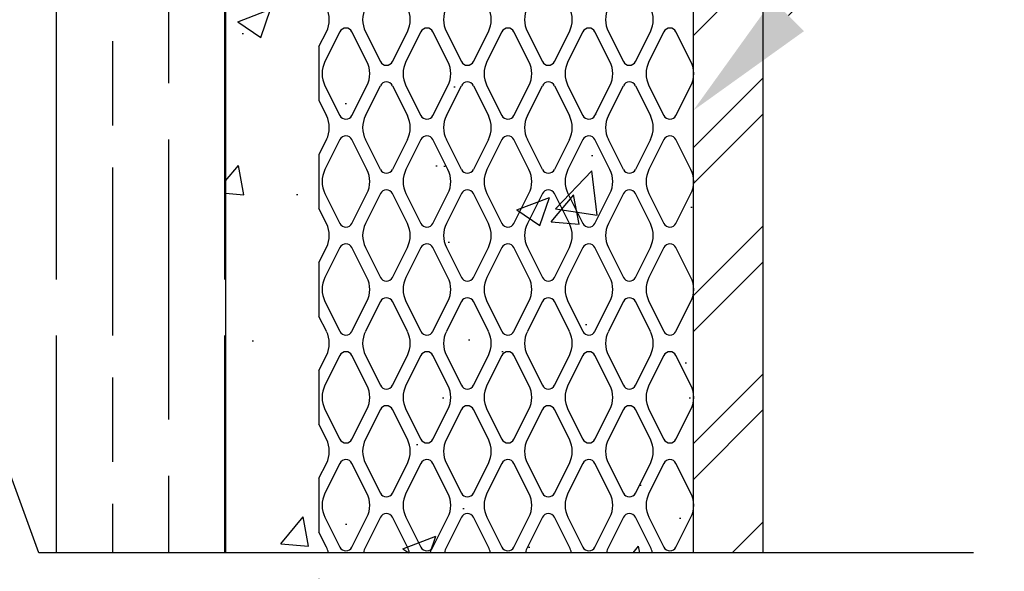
# Model space of a CAD drawing. Header units: inches. Extents: x 19 to 297, y 45 to 143.
# Tile 15 of 23: x 166.3 to 171.57, y 73.82 to 76.77. Entities that reach past the tile are written whole.
import ezdxf
from ezdxf import colors
from ezdxf.entities.mleader import LeaderData, LeaderLine
from ezdxf.math import Vec2, Vec3

# ---------------------------------------------------------------- set-up
doc = ezdxf.new("R2010")
doc.units = ezdxf.units.IN
doc.header["$MEASUREMENT"] = 0
for name, color, linetype in [('A-DETL-MEDM', 3, 'Continuous'), ('A-DETL-THIN', 1, 'Continuous'), ('S-ANNO-DIMS', 1, 'Continuous'), ('S-ANNO-NOTE', 2, 'Continuous')]:
    doc.layers.add(name, color=color, linetype=linetype)
doc.layers.add('M-DETL-PATT', color=9, linetype='Continuous', true_color=0x808080)
doc.styles.add('Annotative', font='romans.shx', dxfattribs={"width": 0.8, "height": 0.125})
doc.dimstyles.new('Annotative', dxfattribs={"dimscale": 0, "dimtxt": 0.125, "dimasz": 0.125, "dimexe": 0.18, "dimexo": 0.0625, "dimgap": 0.09, "dimtad": 1, "dimdec": 3, "dimzin": 3, "dimdsep": 46, "dimlunit": 4, "dimtxsty": 'Annotative', "dimcen": 0.09, "dimclrt": 2, "dimazin": 2, "dimtfac": 1, "dimtdec": 3, "dimtmove": 0, "dimatfit": 0, "dimfxl": 1, "dimtfill": 1, "dimfrac": 2, "dimtolj": 1, "dimtzin": 0, "dimarcsym": 0})

# ---------------------------------------------------------------- blocks, each defined once
blk = doc.blocks.new('*D18')
at = {"layer": 'Defpoints', "color": 0, "transparency": 16777216}
for p in [(167.9033, 74.0281), (167.4044, 73.9186), (167.9033, 71.8244)]:
    blk.add_point(p, dxfattribs=at)
at = {"layer": 'S-ANNO-DIMS', "color": 0, "lineweight": -2, "transparency": 16777216}
for p, q in [((167.9033, 73.7781), (167.9033, 71.1044)), ((167.4044, 73.6686), (167.4044, 71.1044)), ((166.9044, 71.8244), (164.3891, 71.8244)), ((167.9033, 71.8244), (167.4044, 71.8244)), ((168.4033, 71.8244), (168.9033, 71.8244))]:
    blk.add_line(p, q, dxfattribs=at)
at = {"layer": 'S-ANNO-DIMS', "color": 0, "transparency": 16777216}
for points in [[(166.9044, 71.9077), (166.9044, 71.741), (167.4044, 71.8244)], [(168.4033, 71.9077), (168.4033, 71.741), (167.9033, 71.8244)]]:
    blk.add_solid(points, dxfattribs=at)
at = {"layer": 'S-ANNO-DIMS', "color": 2, "lineweight": -3, "transparency": 16777216, "insert": (164.5317, 72.851), "char_height": 0.5, "width": 1.730227, "attachment_point": 1, "line_spacing_factor": 0.983083, "style": 'Annotative'}
blk.add_mtext('\\A1;1/2"', dxfattribs=at)
blk = doc.blocks.new('*D25')
at = {"layer": 'Defpoints', "color": 0, "transparency": 16777216}
for p in [(167.4044, 73.9186), (169.9044, 73.9186), (169.9044, 70.9233)]:
    blk.add_point(p, dxfattribs=at)
at = {"layer": 'S-ANNO-DIMS', "color": 0, "lineweight": -2, "transparency": 16777216}
for p, q in [((167.4044, 73.6686), (167.4044, 70.2033)), ((169.9044, 73.6686), (169.9044, 70.2033)), ((166.9044, 70.9233), (166.4044, 70.9233)), ((167.4044, 70.9233), (169.9044, 70.9233)), ((170.4044, 70.9233), (173.7577, 70.9233))]:
    blk.add_line(p, q, dxfattribs=at)
at = {"layer": 'S-ANNO-DIMS', "color": 0, "transparency": 16777216}
for points in [[(166.9044, 71.0066), (166.9044, 70.8399), (167.4044, 70.9233)], [(170.4044, 71.0066), (170.4044, 70.8399), (169.9044, 70.9233)]]:
    blk.add_solid(points, dxfattribs=at)
at = {"layer": 'S-ANNO-DIMS', "color": 2, "transparency": 16777216, "insert": (172.3311, 70.3133), "char_height": 0.5, "attachment_point": 5, "style": 'Annotative', "bg_fill": 3, "box_fill_scale": 1.25, "bg_fill_color": 256, "bg_fill_true_color": 13158600, "bg_fill_transparency": 0}
blk.add_mtext('\\A1;CONC', dxfattribs=at)
at = {"layer": 'S-ANNO-DIMS', "color": 2, "transparency": 16777216, "insert": (172.3311, 71.6642), "char_height": 0.5, "attachment_point": 5, "style": 'Annotative', "bg_fill": 3, "box_fill_scale": 1.25, "bg_fill_color": 256, "bg_fill_true_color": 13158600, "bg_fill_transparency": 0}
blk.add_mtext('\\A1;2 1/2"', dxfattribs=at)

msp = doc.modelspace()

# ---------------------------------------------------------------- hatches: boundary and pattern name
at = {"layer": 'M-DETL-PATT', "lineweight": -3}
h = msp.add_hatch(dxfattribs=at)
h.set_pattern_fill('FP_1', color=8, style=0, pattern_type=2)
h.set_pattern_definition([(45, (67.24876, -2.0199), (-0.3959798, 0.3959798), []), (45, (67.24876, -1.4199), (-0.3959798, 0.3959798), [])])
h.paths.add_polyline_path([(170.2794, 73.9186), (170.2794, 84.3425), (169.9044, 84.3425), (169.9044, 73.9186)])
h = msp.add_hatch(dxfattribs=at)
h.set_pattern_fill('GOST_WOOD', color=256, scale=0.15, style=0)
h.set_pattern_definition([(90, (0, -2.0199), (0.9, -6e-17), [1.5, -0.3]), (90, (0.3, -2.3199), (0.9, -6e-17), [0.9, -0.225, 0.45, -0.225]), (90, (0.6, -2.7699), (0.9, -6e-17), [1.5, -0.3])])
h.paths.add_polyline_path([(167.4044, 81.7175, 0.414214), (167.2794, 81.8425), (164.0294, 81.8425, 0.414214), (163.9044, 81.7175), (163.9044, 79.2435), (164.1544, 79.2435), (164.1915, 79.2271), (164.1948, 79.2697), (164.2183, 79.2271), (164.2867, 79.2271), (164.2901, 79.2697), (164.3136, 79.2271), (164.382, 79.2271), (164.3853, 79.2697), (164.4089, 79.2271), (164.4772, 79.2271), (164.4806, 79.2697), (164.5041, 79.2271), (164.5725, 79.2271), (164.5758, 79.2697), (164.5994, 79.2271), (164.6678, 79.2271), (164.6711, 79.2697), (164.6946, 79.2271), (164.763, 79.2271), (164.7663, 79.2697), (164.7899, 79.2271), (164.8583, 79.2271), (164.8616, 79.2697), (164.8851, 79.2271), (164.9535, 79.2271), (164.9568, 79.2697), (164.9804, 79.2271), (165.0488, 79.2271), (165.0521, 79.2697), (165.0756, 79.2271), (165.144, 79.2271), (165.1474, 79.2697), (165.1709, 79.2271), (165.2393, 79.2271), (165.2426, 79.2697), (165.2662, 79.2271), (165.3346, 79.2271), (165.3379, 79.2697), (165.3614, 79.2271), (165.398, 79.2271), (165.4349, 79.2176), (165.4366, 79.2537), (165.4602, 79.2111), (165.5399, 79.1906), (165.53, 79.2177), (165.5472, 79.1887), (165.6783, 79.155), (165.4857, 79.1054), (165.4857, 79.0613), (165.4647, 79.1), (165.3903, 79.0808), (165.3903, 79.0387), (165.3634, 79.0828), (165.2951, 79.0828), (165.2951, 79.0387), (165.2681, 79.0828), (165.1998, 79.0828), (165.1998, 79.0387), (165.1729, 79.0828), (165.1045, 79.0828), (165.1045, 79.0387), (165.0776, 79.0828), (165.0093, 79.0828), (165.0093, 79.0387), (164.9824, 79.0828), (164.914, 79.0828), (164.914, 79.0387), (164.8871, 79.0828), (164.8188, 79.0828), (164.8188, 79.0387), (164.7919, 79.0828), (164.7235, 79.0828), (164.7235, 79.0387), (164.6966, 79.0828), (164.6283, 79.0828), (164.6283, 79.0387), (164.6013, 79.0828), (164.533, 79.0828), (164.533, 79.0387), (164.5061, 79.0828), (164.4378, 79.0828), (164.4378, 79.0387), (164.4108, 79.0828), (164.3425, 79.0828), (164.3425, 79.0387), (164.3156, 79.0828), (164.2472, 79.0828), (164.2472, 79.0387), (164.2203, 79.0828), (164.1915, 79.2271), (164.1544, 79.2435), (163.9044, 79.2435), (163.9044, 79.0664), (164.1389, 79.0664), (164.1161, 79.1871), (164.1468, 79.0664), (163.9044, 79.0664), (163.9044, 73.9186), (165.4044, 73.9186), (165.6544, 73.2317), (166.1544, 74.6054), (166.4044, 73.9186), (167.4044, 73.9186)])
h = msp.add_hatch(dxfattribs=at)
h.set_pattern_fill('AR-CONC', color=256, scale=0.25, style=0)
h.set_pattern_definition([(50, (0, -2.0199), (1.79315, -0.15688), [0.1875, -2.0625]), (355, (0, -2.0199), (-0.346878, 1.88048), [0.15, -1.65]), (100.4514, (0.1494, -2.033), (1.446272, 1.7236), [0.15935, -1.752855]), (46.1842, (0, -1.52), (2.668103, -0.413798), [0.28125, -3.09375]), (96.6356, (0.2223, -1.5544), (2.336655, 2.435297), [0.239026, -2.629284]), (351.1842, (0, -1.52), (2.336655, 2.435297), [0.225, -2.475]), (21, (0.25, -1.6449), (1.492268, -1.006547), [0.1875, -2.0625]), (326, (0.25, -1.6449), (0.608288, 1.812875), [0.15, -1.65]), (71.4514, (0.3744, -1.7288), (2.100556, 0.806328), [0.15935, -1.752855]), (37.5, (0, -2.0199), (0.0303996, 0.8322346), [0, -1.63, 0, -1.675, 0, -1.65625]), (7.5, (0, -2.0199), (0.657674, 0.9860293), [0, -0.955, 0, -1.5925, 0, -0.63125]), (327.5, (-0.5575, -2.0199), (1.334556, -0.0563872), [0, -0.625, 0, -1.95, 0, -2.5875]), (317.5, (-0.8075, -2.0199), (1.4579654, 0.2502625), [0, -0.8125, 0, -1.295, 0, -1.8375])])
h.paths.add_polyline_path([(167.4044, 73.9186), (169.9044, 73.9186), (169.9044, 79.905), (169.7833, 79.9603), (169.6796, 80.0438), (169.5997, 80.1503), (169.5486, 80.2732), (169.5294, 80.405), (169.4669, 81.3425), (169.4149, 81.4949), (169.3258, 81.629), (169.2055, 81.7359), (169.0618, 81.8087), (168.9044, 81.8425), (167.2794, 81.8425), (167.3117, 81.8382), (167.3419, 81.8257), (167.3678, 81.8058), (167.3876, 81.78), (167.4001, 81.7498), (167.4044, 81.7175), (167.4044, 79.905)])

# ---------------------------------------------------------------- linework, layer by layer
at = {"layer": 'A-DETL-MEDM', "lineweight": -3}
for p, q in [((169.9044, 84.3425), (169.9044, 73.9186)), ((170.2794, 73.9186), (170.2794, 84.3425))]:
    msp.add_line(p, q, dxfattribs=at)
at = {"layer": 'A-DETL-THIN', "lineweight": -3}
for p, q in [((169.9044, 84.3425), (169.9044, 73.9186)), ((170.2794, 73.9186), (170.2794, 84.3425)), ((167.4044, 81.7175), (167.4044, 73.9186)), ((167.9033, 76.6268), (167.9432, 76.7066)), ((168.0154, 76.7066), (167.9356, 76.547)), ((168.1597, 76.547), (168.0799, 76.7066)), ((168.1521, 76.7066), (168.2319, 76.547)), ((168.2965, 76.547), (168.3763, 76.7066)), ((168.4485, 76.7066), (168.3687, 76.547)), ((168.5929, 76.547), (168.5131, 76.7066)), ((168.5853, 76.7066), (168.6651, 76.547)), ((168.7296, 76.547), (168.8094, 76.7066)), ((168.8816, 76.7066), (168.8018, 76.547)), ((169.026, 76.547), (168.9462, 76.7066)), ((169.0184, 76.7066), (169.0982, 76.547)), ((169.1628, 76.547), (169.2426, 76.7066)), ((169.3147, 76.7066), (169.2349, 76.547)), ((169.4591, 76.547), (169.3793, 76.7066)), ((169.4515, 76.7066), (169.5313, 76.547)), ((169.5959, 76.547), (169.6757, 76.7066)), ((169.7479, 76.7066), (169.6681, 76.547)), ((169.8922, 76.547), (169.8124, 76.7066)), ((167.9033, 76.6268), (167.9033, 76.3381)), ((167.9356, 76.4179), (168.0154, 76.2583)), ((168.0799, 76.2583), (168.1597, 76.4179)), ((168.1521, 76.2583), (168.2319, 76.4179)), ((168.2965, 76.4179), (168.3763, 76.2583)), ((168.3687, 76.4179), (168.4485, 76.2583)), ((168.5131, 76.2583), (168.5929, 76.4179)), ((168.5853, 76.2583), (168.6651, 76.4179)), ((168.7296, 76.4179), (168.8094, 76.2583)), ((168.8018, 76.4179), (168.8816, 76.2583)), ((168.9462, 76.2583), (169.026, 76.4179)), ((169.0184, 76.2583), (169.0982, 76.4179)), ((169.1628, 76.4179), (169.2426, 76.2583)), ((169.2349, 76.4179), (169.3147, 76.2583)), ((169.3793, 76.2583), (169.4591, 76.4179)), ((169.4515, 76.2583), (169.5313, 76.4179)), ((169.5959, 76.4179), (169.6757, 76.2583)), ((169.6681, 76.4179), (169.7479, 76.2583)), ((169.8124, 76.2583), (169.8922, 76.4179)), ((167.9033, 76.3381), (167.9432, 76.2583)), ((167.9432, 76.1291), (167.9033, 76.0493)), ((168.0154, 76.1291), (167.9356, 75.9695)), ((168.1597, 75.9695), (168.0799, 76.1291)), ((168.2319, 75.9695), (168.1521, 76.1291)), ((168.3763, 76.1291), (168.2965, 75.9695)), ((168.4485, 76.1291), (168.3687, 75.9695)), ((168.5929, 75.9695), (168.5131, 76.1291)), ((168.6651, 75.9695), (168.5853, 76.1291)), ((168.8094, 76.1291), (168.7296, 75.9695)), ((168.8816, 76.1291), (168.8018, 75.9695)), ((169.026, 75.9695), (168.9462, 76.1291)), ((169.0982, 75.9695), (169.0184, 76.1291)), ((169.2426, 76.1291), (169.1628, 75.9695)), ((169.3147, 76.1291), (169.2349, 75.9695)), ((169.4591, 75.9695), (169.3793, 76.1291)), ((169.5313, 75.9695), (169.4515, 76.1291)), ((169.6757, 76.1291), (169.5959, 75.9695)), ((169.7479, 76.1291), (169.6681, 75.9695)), ((169.8922, 75.9695), (169.8124, 76.1291)), ((167.9033, 76.0493), (167.9033, 75.7606)), ((167.9356, 75.8404), (168.0154, 75.6808)), ((168.0799, 75.6808), (168.1597, 75.8404)), ((168.2319, 75.8404), (168.1521, 75.6808)), ((168.3763, 75.6808), (168.2965, 75.8404)), ((168.3687, 75.8404), (168.4485, 75.6808)), ((168.5131, 75.6808), (168.5929, 75.8404)), ((168.6651, 75.8404), (168.5853, 75.6808)), ((168.8094, 75.6808), (168.7296, 75.8404)), ((168.8018, 75.8404), (168.8816, 75.6808)), ((168.9462, 75.6808), (169.026, 75.8404)), ((169.0982, 75.8404), (169.0184, 75.6808)), ((169.2426, 75.6808), (169.1628, 75.8404)), ((169.2349, 75.8404), (169.3147, 75.6808)), ((169.3793, 75.6808), (169.4591, 75.8404)), ((169.5313, 75.8404), (169.4515, 75.6808)), ((169.6757, 75.6808), (169.5959, 75.8404)), ((169.6681, 75.8404), (169.7479, 75.6808)), ((169.8124, 75.6808), (169.8922, 75.8404)), ((167.9432, 75.6808), (167.9033, 75.7606)), ((167.9033, 75.4718), (167.9432, 75.5516)), ((168.0154, 75.5516), (167.9356, 75.392)), ((168.1597, 75.392), (168.0799, 75.5516)), ((168.1521, 75.5516), (168.2319, 75.392)), ((168.2965, 75.392), (168.3763, 75.5516)), ((168.4485, 75.5516), (168.3687, 75.392)), ((168.5929, 75.392), (168.5131, 75.5516)), ((168.5853, 75.5516), (168.6651, 75.392)), ((168.7296, 75.392), (168.8094, 75.5516)), ((168.8816, 75.5516), (168.8018, 75.392)), ((169.026, 75.392), (168.9462, 75.5516)), ((169.0184, 75.5516), (169.0982, 75.392)), ((169.1628, 75.392), (169.2426, 75.5516)), ((169.3147, 75.5516), (169.2349, 75.392)), ((169.4591, 75.392), (169.3793, 75.5516)), ((169.4515, 75.5516), (169.5313, 75.392)), ((169.5959, 75.392), (169.6757, 75.5516)), ((169.7479, 75.5516), (169.6681, 75.392)), ((169.8922, 75.392), (169.8124, 75.5516)), ((167.9033, 75.4718), (167.9033, 75.1831)), ((167.9356, 75.2629), (168.0154, 75.1033)), ((168.0799, 75.1033), (168.1597, 75.2629)), ((168.2319, 75.2629), (168.1521, 75.1033)), ((168.3763, 75.1033), (168.2965, 75.2629)), ((168.3687, 75.2629), (168.4485, 75.1033)), ((168.5131, 75.1033), (168.5929, 75.2629)), ((168.6651, 75.2629), (168.5853, 75.1033)), ((168.8094, 75.1033), (168.7296, 75.2629)), ((168.8018, 75.2629), (168.8816, 75.1033)), ((168.9462, 75.1033), (169.026, 75.2629)), ((169.0982, 75.2629), (169.0184, 75.1033)), ((169.2426, 75.1033), (169.1628, 75.2629)), ((169.2349, 75.2629), (169.3147, 75.1033)), ((169.3793, 75.1033), (169.4591, 75.2629)), ((169.5313, 75.2629), (169.4515, 75.1033)), ((169.6757, 75.1033), (169.5959, 75.2629)), ((169.6681, 75.2629), (169.7479, 75.1033)), ((169.8124, 75.1033), (169.8922, 75.2629)), ((167.9432, 75.1033), (167.9033, 75.1831)), ((167.9033, 74.8943), (167.9432, 74.9741)), ((168.0154, 74.9741), (167.9356, 74.8145)), ((168.1597, 74.8145), (168.0799, 74.9741)), ((168.1521, 74.9741), (168.2319, 74.8145)), ((168.2965, 74.8145), (168.3763, 74.9741)), ((168.4485, 74.9741), (168.3687, 74.8145)), ((168.5929, 74.8145), (168.5131, 74.9741)), ((168.5853, 74.9741), (168.6651, 74.8145)), ((168.7296, 74.8145), (168.8094, 74.9741)), ((168.8816, 74.9741), (168.8018, 74.8145)), ((169.026, 74.8145), (168.9462, 74.9741)), ((169.0184, 74.9741), (169.0982, 74.8145)), ((169.1628, 74.8145), (169.2426, 74.9741)), ((169.3147, 74.9741), (169.2349, 74.8145)), ((169.4591, 74.8145), (169.3793, 74.9741)), ((169.4515, 74.9741), (169.5313, 74.8145)), ((169.5959, 74.8145), (169.6757, 74.9741)), ((169.7479, 74.9741), (169.6681, 74.8145)), ((169.8922, 74.8145), (169.8124, 74.9741)), ((167.9033, 74.8943), (167.9033, 74.6056)), ((167.9356, 74.6854), (168.0154, 74.5258)), ((168.0799, 74.5258), (168.1597, 74.6854)), ((168.2319, 74.6854), (168.1521, 74.5258)), ((168.3763, 74.5258), (168.2965, 74.6854)), ((168.3687, 74.6854), (168.4485, 74.5258)), ((168.5131, 74.5258), (168.5929, 74.6854)), ((168.6651, 74.6854), (168.5853, 74.5258)), ((168.8094, 74.5258), (168.7296, 74.6854)), ((168.8018, 74.6854), (168.8816, 74.5258)), ((168.9462, 74.5258), (169.026, 74.6854)), ((169.0982, 74.6854), (169.0184, 74.5258)), ((169.2426, 74.5258), (169.1628, 74.6854)), ((169.2349, 74.6854), (169.3147, 74.5258)), ((169.3793, 74.5258), (169.4591, 74.6854)), ((169.5313, 74.6854), (169.4515, 74.5258)), ((169.6757, 74.5258), (169.5959, 74.6854)), ((169.6681, 74.6854), (169.7479, 74.5258)), ((169.8124, 74.5258), (169.8922, 74.6854)), ((167.9432, 74.5258), (167.9033, 74.6056)), ((167.9033, 74.3168), (167.9432, 74.3966)), ((168.0154, 74.3966), (167.9356, 74.237)), ((168.1597, 74.237), (168.0799, 74.3966)), ((168.1521, 74.3966), (168.2319, 74.237)), ((168.2965, 74.237), (168.3763, 74.3966)), ((168.4485, 74.3966), (168.3687, 74.237)), ((168.5929, 74.237), (168.5131, 74.3966)), ((168.5853, 74.3966), (168.6651, 74.237)), ((168.7296, 74.237), (168.8094, 74.3966)), ((168.8816, 74.3966), (168.8018, 74.237)), ((169.026, 74.237), (168.9462, 74.3966)), ((169.0184, 74.3966), (169.0982, 74.237)), ((169.1628, 74.237), (169.2426, 74.3966)), ((169.3147, 74.3966), (169.2349, 74.237)), ((169.4591, 74.237), (169.3793, 74.3966)), ((169.4515, 74.3966), (169.5313, 74.237)), ((169.5959, 74.237), (169.6757, 74.3966)), ((169.7479, 74.3966), (169.6681, 74.237)), ((169.8922, 74.237), (169.8124, 74.3966)), ((167.9033, 74.3168), (167.9033, 74.0281)), ((167.9356, 74.1079), (168.0154, 73.9483)), ((168.0799, 73.9483), (168.1597, 74.1079)), ((168.2319, 74.1079), (168.1521, 73.9483)), ((168.3763, 73.9483), (168.2965, 74.1079)), ((168.3687, 74.1079), (168.4485, 73.9483)), ((168.5131, 73.9483), (168.5929, 74.1079)), ((168.6651, 74.1079), (168.5853, 73.9483)), ((168.8094, 73.9483), (168.7296, 74.1079)), ((168.8018, 74.1079), (168.8816, 73.9483)), ((168.9462, 73.9483), (169.026, 74.1079)), ((169.0982, 74.1079), (169.0184, 73.9483)), ((169.2426, 73.9483), (169.1628, 74.1079)), ((169.2349, 74.1079), (169.3147, 73.9483)), ((169.3793, 73.9483), (169.4591, 74.1079)), ((169.5313, 74.1079), (169.4515, 73.9483)), ((169.6757, 73.9483), (169.5959, 74.1079)), ((169.6681, 74.1079), (169.7479, 73.9483)), ((169.8124, 73.9483), (169.8922, 74.1079)), ((167.9432, 73.9483), (167.9033, 74.0281))]:
    msp.add_line(p, q, dxfattribs=at)
for centre, radius, start, end in [((167.8141, 76.7712), 0.1444, 333.4349, 26.5651), ((168.2813, 76.7712), 0.1444, 153.4349, 206.5651), ((168.2472, 76.7712), 0.1444, 333.4349, 26.5651), ((168.7144, 76.7712), 0.1444, 153.4349, 206.5651), ((168.6803, 76.7712), 0.1444, 333.4349, 26.5651), ((169.1475, 76.7712), 0.1444, 153.4349, 206.5651), ((169.1134, 76.7712), 0.1444, 333.4349, 26.5651), ((169.5806, 76.7712), 0.1444, 153.4349, 206.5651), ((169.5466, 76.7712), 0.1444, 333.4349, 26.5651), ((168.0477, 76.6905), 0.0361, 26.5651, 153.4349), ((168.4808, 76.6905), 0.0361, 26.5651, 153.4349), ((168.9139, 76.6905), 0.0361, 26.5651, 153.4349), ((169.347, 76.6905), 0.0361, 26.5651, 153.4349), ((169.7802, 76.6905), 0.0361, 26.5651, 153.4349), ((168.0647, 76.4825), 0.1444, 153.4349, 206.5651), ((168.0306, 76.4825), 0.1444, 333.4349, 26.5651), ((168.2642, 76.5632), 0.0361, 206.5651, 333.4349), ((168.4978, 76.4825), 0.1444, 153.4349, 206.5651), ((168.4637, 76.4825), 0.1444, 333.4349, 26.5651), ((168.6973, 76.5632), 0.0361, 206.5651, 333.4349), ((168.9309, 76.4825), 0.1444, 153.4349, 206.5651), ((168.8969, 76.4825), 0.1444, 333.4349, 26.5651), ((169.1305, 76.5632), 0.0361, 206.5651, 333.4349), ((169.3641, 76.4825), 0.1444, 153.4349, 206.5651), ((169.33, 76.4825), 0.1444, 333.4349, 26.5651), ((169.5636, 76.5632), 0.0361, 206.5651, 333.4349), ((169.7972, 76.4825), 0.1444, 153.4349, 206.5651), ((169.7631, 76.4825), 0.1444, 333.4349, 26.5651), ((168.2642, 76.4018), 0.0361, 26.5651, 153.4349), ((168.6973, 76.4018), 0.0361, 26.5651, 153.4349), ((169.1305, 76.4018), 0.0361, 26.5651, 153.4349), ((169.5636, 76.4018), 0.0361, 26.5651, 153.4349), ((167.8141, 76.1937), 0.1444, 333.4349, 26.5651), ((168.0477, 76.2744), 0.0361, 206.5651, 333.4349), ((168.2813, 76.1937), 0.1444, 153.4349, 206.5651), ((168.2472, 76.1937), 0.1444, 333.4349, 26.5651), ((168.4808, 76.2744), 0.0361, 206.5651, 333.4349), ((168.7144, 76.1937), 0.1444, 153.4349, 206.5651), ((168.6803, 76.1937), 0.1444, 333.4349, 26.5651), ((168.9139, 76.2744), 0.0361, 206.5651, 333.4349), ((169.1475, 76.1937), 0.1444, 153.4349, 206.5651), ((169.1134, 76.1937), 0.1444, 333.4349, 26.5651), ((169.347, 76.2744), 0.0361, 206.5651, 333.4349), ((169.5806, 76.1937), 0.1444, 153.4349, 206.5651), ((169.5466, 76.1937), 0.1444, 333.4349, 26.5651), ((169.7802, 76.2744), 0.0361, 206.5651, 333.4349), ((168.0477, 76.113), 0.0361, 26.5651, 153.4349), ((168.4808, 76.113), 0.0361, 26.5651, 153.4349), ((168.9139, 76.113), 0.0361, 26.5651, 153.4349), ((169.347, 76.113), 0.0361, 26.5651, 153.4349), ((169.7802, 76.113), 0.0361, 26.5651, 153.4349), ((168.0647, 75.905), 0.1444, 153.4349, 206.5651), ((168.0306, 75.905), 0.1444, 333.4349, 26.5651), ((168.2642, 75.9857), 0.0361, 206.5651, 333.4349), ((168.4978, 75.905), 0.1444, 153.4349, 206.5651), ((168.4637, 75.905), 0.1444, 333.4349, 26.5651), ((168.6973, 75.9857), 0.0361, 206.5651, 333.4349), ((168.9309, 75.905), 0.1444, 153.4349, 206.5651), ((168.8969, 75.905), 0.1444, 333.4349, 26.5651), ((169.1305, 75.9857), 0.0361, 206.5651, 333.4349), ((169.3641, 75.905), 0.1444, 153.4349, 206.5651), ((169.33, 75.905), 0.1444, 333.4349, 26.5651), ((169.5636, 75.9857), 0.0361, 206.5651, 333.4349), ((169.7972, 75.905), 0.1444, 153.4349, 206.5651), ((169.7631, 75.905), 0.1444, 333.4349, 26.5651), ((168.2642, 75.8243), 0.0361, 26.5651, 153.4349), ((168.6973, 75.8243), 0.0361, 26.5651, 153.4349), ((169.1305, 75.8243), 0.0361, 26.5651, 153.4349), ((169.5636, 75.8243), 0.0361, 26.5651, 153.4349), ((167.8141, 75.6162), 0.1444, 333.4349, 26.5651), ((168.0477, 75.6969), 0.0361, 206.5651, 333.4349), ((168.2813, 75.6162), 0.1444, 153.4349, 206.5651), ((168.2472, 75.6162), 0.1444, 333.4349, 26.5651), ((168.4808, 75.6969), 0.0361, 206.5651, 333.4349), ((168.7144, 75.6162), 0.1444, 153.4349, 206.5651), ((168.6803, 75.6162), 0.1444, 333.4349, 26.5651), ((168.9139, 75.6969), 0.0361, 206.5651, 333.4349), ((169.1475, 75.6162), 0.1444, 153.4349, 206.5651), ((169.1134, 75.6162), 0.1444, 333.4349, 26.5651), ((169.347, 75.6969), 0.0361, 206.5651, 333.4349), ((169.5806, 75.6162), 0.1444, 153.4349, 206.5651), ((169.5466, 75.6162), 0.1444, 333.4349, 26.5651), ((169.7802, 75.6969), 0.0361, 206.5651, 333.4349), ((168.0477, 75.5355), 0.0361, 26.5651, 153.4349), ((168.4808, 75.5355), 0.0361, 26.5651, 153.4349), ((168.9139, 75.5355), 0.0361, 26.5651, 153.4349), ((169.347, 75.5355), 0.0361, 26.5651, 153.4349), ((169.7802, 75.5355), 0.0361, 26.5651, 153.4349), ((168.0647, 75.3275), 0.1444, 153.4349, 206.5651), ((168.0306, 75.3275), 0.1444, 333.4349, 26.5651), ((168.2642, 75.4082), 0.0361, 206.5651, 333.4349), ((168.4978, 75.3275), 0.1444, 153.4349, 206.5651), ((168.4637, 75.3275), 0.1444, 333.4349, 26.5651), ((168.6973, 75.4082), 0.0361, 206.5651, 333.4349), ((168.9309, 75.3275), 0.1444, 153.4349, 206.5651), ((168.8969, 75.3275), 0.1444, 333.4349, 26.5651), ((169.1305, 75.4082), 0.0361, 206.5651, 333.4349), ((169.3641, 75.3275), 0.1444, 153.4349, 206.5651), ((169.33, 75.3275), 0.1444, 333.4349, 26.5651), ((169.5636, 75.4082), 0.0361, 206.5651, 333.4349), ((169.7972, 75.3275), 0.1444, 153.4349, 206.5651), ((169.7631, 75.3275), 0.1444, 333.4349, 26.5651), ((168.2642, 75.2468), 0.0361, 26.5651, 153.4349), ((168.6973, 75.2468), 0.0361, 26.5651, 153.4349), ((169.1305, 75.2468), 0.0361, 26.5651, 153.4349), ((169.5636, 75.2468), 0.0361, 26.5651, 153.4349), ((167.8141, 75.0387), 0.1444, 333.4349, 26.5651), ((168.0477, 75.1194), 0.0361, 206.5651, 333.4349), ((168.2813, 75.0387), 0.1444, 153.4349, 206.5651), ((168.2472, 75.0387), 0.1444, 333.4349, 26.5651), ((168.4808, 75.1194), 0.0361, 206.5651, 333.4349), ((168.7144, 75.0387), 0.1444, 153.4349, 206.5651), ((168.6803, 75.0387), 0.1444, 333.4349, 26.5651), ((168.9139, 75.1194), 0.0361, 206.5651, 333.4349), ((169.1475, 75.0387), 0.1444, 153.4349, 206.5651), ((169.1134, 75.0387), 0.1444, 333.4349, 26.5651), ((169.347, 75.1194), 0.0361, 206.5651, 333.4349), ((169.5806, 75.0387), 0.1444, 153.4349, 206.5651), ((169.5466, 75.0387), 0.1444, 333.4349, 26.5651), ((169.7802, 75.1194), 0.0361, 206.5651, 333.4349), ((168.0477, 74.958), 0.0361, 26.5651, 153.4349), ((168.4808, 74.958), 0.0361, 26.5651, 153.4349), ((168.9139, 74.958), 0.0361, 26.5651, 153.4349), ((169.347, 74.958), 0.0361, 26.5651, 153.4349), ((169.7802, 74.958), 0.0361, 26.5651, 153.4349), ((168.0647, 74.75), 0.1444, 153.4349, 206.5651), ((168.0306, 74.75), 0.1444, 333.4349, 26.5651), ((168.2642, 74.8307), 0.0361, 206.5651, 333.4349), ((168.4978, 74.75), 0.1444, 153.4349, 206.5651), ((168.4637, 74.75), 0.1444, 333.4349, 26.5651), ((168.6973, 74.8307), 0.0361, 206.5651, 333.4349), ((168.9309, 74.75), 0.1444, 153.4349, 206.5651), ((168.8969, 74.75), 0.1444, 333.4349, 26.5651), ((169.1305, 74.8307), 0.0361, 206.5651, 333.4349), ((169.3641, 74.75), 0.1444, 153.4349, 206.5651), ((169.33, 74.75), 0.1444, 333.4349, 26.5651), ((169.5636, 74.8307), 0.0361, 206.5651, 333.4349), ((169.7972, 74.75), 0.1444, 153.4349, 206.5651), ((169.7631, 74.75), 0.1444, 333.4349, 26.5651), ((168.2642, 74.6693), 0.0361, 26.5651, 153.4349), ((168.6973, 74.6693), 0.0361, 26.5651, 153.4349), ((169.1305, 74.6693), 0.0361, 26.5651, 153.4349), ((169.5636, 74.6693), 0.0361, 26.5651, 153.4349), ((167.8141, 74.4612), 0.1444, 333.4349, 26.5651), ((168.0477, 74.5419), 0.0361, 206.5651, 333.4349), ((168.2813, 74.4612), 0.1444, 153.4349, 206.5651), ((168.2472, 74.4612), 0.1444, 333.4349, 26.5651), ((168.4808, 74.5419), 0.0361, 206.5651, 333.4349), ((168.7144, 74.4612), 0.1444, 153.4349, 206.5651), ((168.6803, 74.4612), 0.1444, 333.4349, 26.5651), ((168.9139, 74.5419), 0.0361, 206.5651, 333.4349), ((169.1475, 74.4612), 0.1444, 153.4349, 206.5651), ((169.1134, 74.4612), 0.1444, 333.4349, 26.5651), ((169.347, 74.5419), 0.0361, 206.5651, 333.4349), ((169.5806, 74.4612), 0.1444, 153.4349, 206.5651), ((169.5466, 74.4612), 0.1444, 333.4349, 26.5651), ((169.7802, 74.5419), 0.0361, 206.5651, 333.4349), ((168.0477, 74.3805), 0.0361, 26.5651, 153.4349), ((168.4808, 74.3805), 0.0361, 26.5651, 153.4349), ((168.9139, 74.3805), 0.0361, 26.5651, 153.4349), ((169.347, 74.3805), 0.0361, 26.5651, 153.4349), ((169.7802, 74.3805), 0.0361, 26.5651, 153.4349), ((168.0647, 74.1725), 0.1444, 153.4349, 206.5651), ((168.0306, 74.1725), 0.1444, 333.4349, 26.5651), ((168.2642, 74.2532), 0.0361, 206.5651, 333.4349), ((168.4978, 74.1725), 0.1444, 153.4349, 206.5651), ((168.4637, 74.1725), 0.1444, 333.4349, 26.5651), ((168.6973, 74.2532), 0.0361, 206.5651, 333.4349), ((168.9309, 74.1725), 0.1444, 153.4349, 206.5651), ((168.8969, 74.1725), 0.1444, 333.4349, 26.5651), ((169.1305, 74.2532), 0.0361, 206.5651, 333.4349), ((169.3641, 74.1725), 0.1444, 153.4349, 206.5651), ((169.33, 74.1725), 0.1444, 333.4349, 26.5651), ((169.5636, 74.2532), 0.0361, 206.5651, 333.4349), ((169.7972, 74.1725), 0.1444, 153.4349, 206.5651), ((169.7631, 74.1725), 0.1444, 333.4349, 26.5651), ((168.2642, 74.0918), 0.0361, 26.5651, 153.4349), ((168.6973, 74.0918), 0.0361, 26.5651, 153.4349), ((169.1305, 74.0918), 0.0361, 26.5651, 153.4349), ((169.5636, 74.0918), 0.0361, 26.5651, 153.4349), ((167.8141, 73.8837), 0.1444, 13.9717, 26.5651), ((168.0477, 73.9644), 0.0361, 206.5651, 333.4349), ((168.2813, 73.8837), 0.1444, 153.4349, 166.0283), ((168.2472, 73.8837), 0.1444, 13.9717, 26.5651), ((168.4808, 73.9644), 0.0361, 206.5651, 333.4349), ((168.7144, 73.8837), 0.1444, 153.4349, 166.0283), ((168.6803, 73.8837), 0.1444, 13.9717, 26.5651), ((168.9139, 73.9644), 0.0361, 206.5651, 333.4349), ((169.1475, 73.8837), 0.1444, 153.4349, 166.0283), ((169.1134, 73.8837), 0.1444, 13.9717, 26.5651), ((169.347, 73.9644), 0.0361, 206.5651, 333.4349), ((169.5806, 73.8837), 0.1444, 153.4349, 166.0283), ((169.5466, 73.8837), 0.1444, 13.9717, 26.5651), ((169.7802, 73.9644), 0.0361, 206.5651, 333.4349)]:
    msp.add_arc(centre, radius, start, end, dxfattribs=at)

# ---------------------------------------------------------------- dimensions: what is measured, and where the dimension line sits
at = {"layer": 'S-ANNO-DIMS', "lineweight": -3}
dim = msp.add_linear_dim(base=(167.9033, 71.8244), p1=(167.4044, 73.9186), p2=(167.9033, 74.0281), dimstyle='Annotative', override={"dimpost": '\\X', "dimtfill": 0}, dxfattribs=at)
dim.commit()
dim.dimension.update_dxf_attribs({"geometry": '*D18', "text_midpoint": (165.3968, 71.8244), "dimtype": 160})

# ---------------------------------------------------------------- leaders
at = {"layer": 'S-ANNO-NOTE', "lineweight": -3}
ml = msp.add_multileader_mtext('Standard', dxfattribs=at)
ml.set_content('\\pxt3.2,6.4,9.6,12.8,16,19.2,22.4,25.6,28.8,32,35.2,38.4,41.6,44.8,48,51.2,54.4,57.6,60.8,64,67.2,70.4,73.6,76.8,80,83.2,86.4,89.6,92.8,96,99.2,102.4;{\\C256;TACK WELD\\PEXPANDED MTL\\PAS SHOWN IN\\PDETAILS C1/\\PAND C3/ S-705}', color=2, style='Annotative')
ml.set_leader_properties(color=1)
ml.build(insert=Vec2(0, 0))
ml.multileader.update_dxf_attribs({"text_right_attachment_type": 3, "dogleg_length": 0.375, "arrow_head_size": 0.72, "scale": 4})
ctx = ml.context
ctx.base_point, ctx.scale, ctx.char_height, ctx.arrow_head_size, ctx.landing_gap_size, ctx.plane_origin = Vec3(173.3718, 78.2514), 4, 0.5, 0.72, 0.36, Vec3(158.6304, 35.9292)
ctx.right_attachment = 3
notes = []
notes.append((ctx, [(0, (1, 1, 0), (171.8718, 78.2514), (1, 0), 1.5, [(0, [(169.9044, 76.2845)], 0, [])])]))
ctx.mtext.insert, ctx.mtext.width, ctx.mtext.flow_direction = Vec3(173.7318, 78.5847), 5.400056, 5
ml = msp.add_multileader_mtext('Standard', dxfattribs=at)
ml.set_content('\\pxt3.2,6.4,9.6,12.8,16,19.2,22.4,25.6,28.8,32,35.2,38.4,41.6,44.8,48,51.2,54.4,57.6,60.8,64,67.2,70.4,73.6,76.8,80,83.2,86.4,89.6,92.8,96,99.2,102.4;{\\C256;1x IPE WOOD}', color=2, style='Annotative')
ml.set_leader_properties(color=1)
ml.build(insert=Vec2(0, 0))
ml.multileader.update_dxf_attribs({"text_right_attachment_type": 3, "dogleg_length": 0.375, "arrow_head_size": 0.72, "scale": 4})
ctx = ml.context
ctx.base_point, ctx.scale, ctx.char_height, ctx.arrow_head_size, ctx.landing_gap_size, ctx.plane_origin = Vec3(153.5856, 74.613), 4, 0.5, 0.72, 0.36, Vec3(173.6879, 32.1616)
ctx.right_attachment = 3
notes.append((ctx, [(0, (1, 1, 0), (159.7484, 74.613), (-1, 0), 1.5, [(0, [(163.1544, 77.4698)], 0, [])])]))
ctx.mtext.insert, ctx.mtext.width, ctx.mtext.flow_direction = Vec3(153.9456, 74.863), 5.133341, 5
for ctx, leaders in notes:
    for number, flags, end, landing, length, lines in leaders:
        leader = LeaderData()
        leader.index, (leader.has_last_leader_line, leader.has_dogleg_vector, leader.attachment_direction) = number, flags
        leader.last_leader_point, leader.dogleg_vector, leader.dogleg_length = Vec3(end), Vec3(landing), length
        for number, points, colour, breaks in lines:
            line = LeaderLine()
            line.index, line.vertices, line.color, line.breaks = number, Vec3.list(points), colors.encode_raw_color(colour), breaks
            leader.lines.append(line)
        ctx.leaders.append(leader)

# ---------------------------------------------------------------- next in the draw order: dimensions: what is measured, and where the dimension line sits
at = {"layer": 'S-ANNO-DIMS'}
dim = msp.add_linear_dim(base=(169.9044, 70.9233), p1=(167.4044, 73.9186), p2=(169.9044, 73.9186), text='<>\\XCONC', dimstyle='Annotative', override={"dimpost": '\\X'}, dxfattribs=at)
dim.commit()
dim.dimension.update_dxf_attribs({"geometry": '*D25', "text_midpoint": (172.3311, 70.9233), "dimtype": 160})

# ---------------------------------------------------------------- next in the draw order: linework, layer by layer
at = {"layer": 'A-DETL-THIN', "lineweight": -3}
msp.add_lwpolyline([(171.4044, 73.9186), (166.4044, 73.9186), (166.1544, 74.6054), (165.6544, 73.2317), (165.4044, 73.9186), (160.4044, 73.9186)], dxfattribs=at)

doc.saveas('drawing.dxf')
